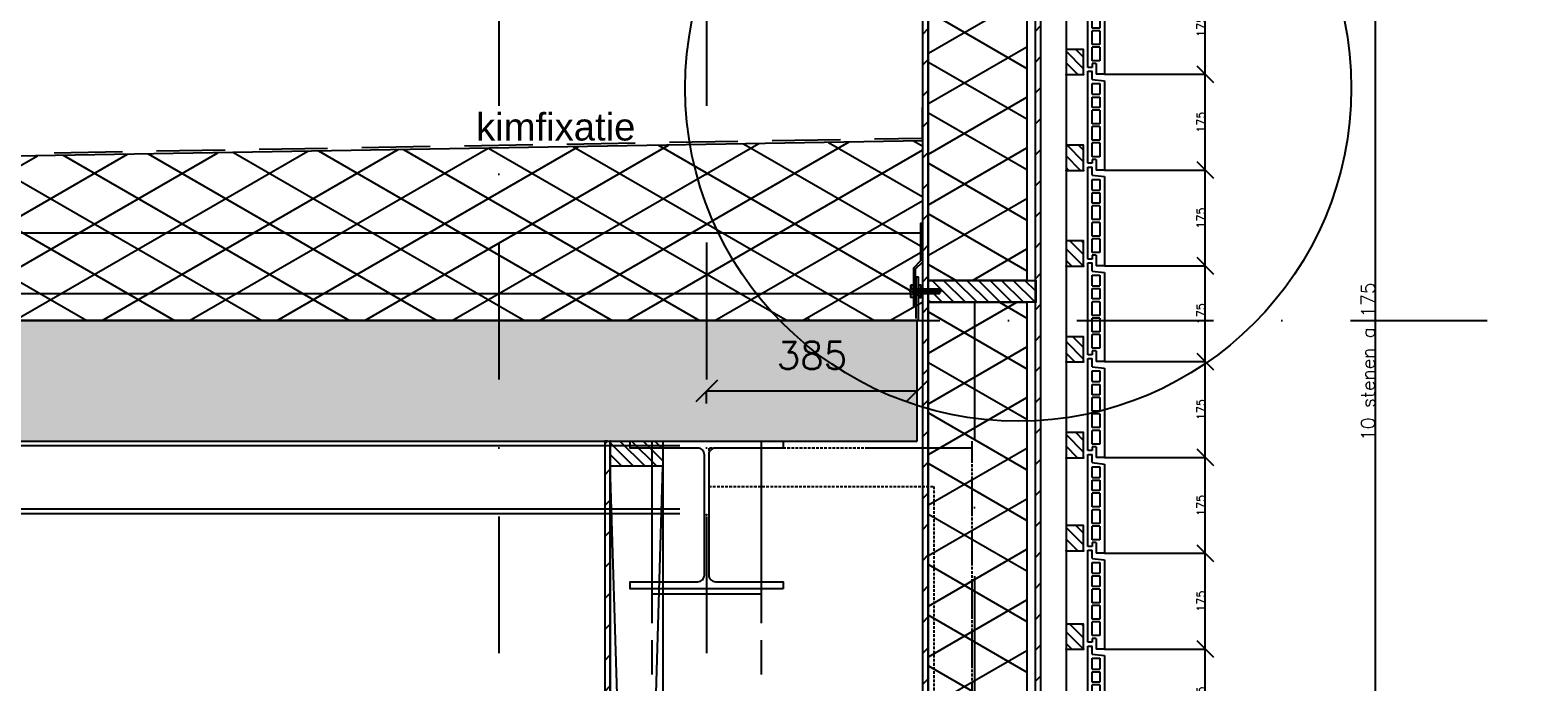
# Model space of a CAD drawing. Extents: x 0 to 317513, y 0 to 193913.
# Tile 51 of 105: x 237391 to 240147, y 105636 to 106827. Entities that reach past the tile are written whole.
import ezdxf

# ---------------------------------------------------------------- set-up
doc = ezdxf.new("R2010")
doc.units = 0
doc.header["$LTSCALE"] = 20
doc.header["$MEASUREMENT"] = 0
doc.header["$PDSIZE"] = -1
for name, pattern in [('DASHDOT', [25, 12.5, -6.25, 0, -6.25]), ('DASHED2', [0.375, 0.25, -0.125]), ('DD1', [2.66667, 1.66667, -0.5, 0, -0.5]), ('HIDDEN', [9.375, 6.25, -3.125]), ('HIDDEN2', [4.6875, 3.125, -1.5625])]:
    doc.linetypes.add(name, pattern=pattern)
doc.layers.get('0').update_dxf_attribs({"linetype": 'CONTINUOUS'})
doc.layers.get('DEFPOINTS').update_dxf_attribs({"linetype": 'CONTINUOUS'})
for name, color, linetype in [('_DETAILNUMMERS', 4, 'CONTINUOUS'), ('A--01A1_ACEER', 1, 'CONTINUOUS'), ('A--A21--_F-23-', 9, 'CONTINUOUS'), ('A--A23--_F--3-', 9, 'CONTINUOUS'), ('A--A25--_F--3-', 9, 'CONTINUOUS'), ('A--A42--_F-23-', 9, 'CONTINUOUS'), ('A--L13D3_VLOEREN', 3, 'CONTINUOUS'), ('A--L21--', 3, 'CONTINUOUS'), ('A--L21--_F-23-', 4, 'CONTINUOUS'), ('A--L21D3_BUITENWAND', 3, 'CONTINUOUS'), ('A--L25--', 7, 'CONTINUOUS'), ('A--L25--_F-23-', 7, 'CONTINUOUS'), ('A--L27DC4_DAKEN', 4, 'HIDDEN'), ('A--L28--', 7, 'CONTINUOUS'), ('A--L28--_F--3-', 1, 'CONTINUOUS'), ('A--L28D1_KONSTRUKTIES', 1, 'CONTINUOUS'), ('A--L28DC1_KONSTRUKTIES', 1, 'HIDDEN2'), ('A--L31--', 2, 'CONTINUOUS'), ('A--L31D1_BUITENKOZIJN', 1, 'CONTINUOUS'), ('A--L35--', 7, 'CONTINUOUS'), ('A--L35--_F-23-', 7, 'CONTINUOUS'), ('A--L351-_F-23-', 7, 'CONTINUOUS'), ('A--L42--', 7, 'CONTINUOUS'), ('A--L42--_F-23-', 7, 'CONTINUOUS'), ('A--M$1A-_F123-', 1, 'CONTINUOUS'), ('A--T$1A-_F123_20', 1, 'CONTINUOUS'), ('STRAMIEN', 8, 'DD1'), ('X--LR---_CP', 7, 'CONTINUOUS')]:
    doc.layers.add(name, color=color, linetype=linetype)
doc.styles.add('ALFA-0_25', font='ROMANS')
doc.styles.add('EB2', font='ARIAL.TTF')
doc.styles.add('MAATLIJN', font='ROMANS')
doc.dimstyles.new('ALFA25', dxfattribs={"dimscale": 0.3, "dimtxt": 50, "dimasz": 100, "dimexe": 0, "dimexo": 0, "dimgap": 2, "dimtad": 1, "dimdec": 0, "dimzin": 0, "dimdsep": 46, "dimtxsty": 'MAATLIJN', "dimblk1": 'OBLIQUE', "dimblk2": 'OBLIQUE', "dimsah": 1, "dimcen": 0, "dimclrd": 1, "dimclre": 1, "dimclrt": 2, "dimadec": 0, "dimazin": 0, "dimtfac": 0.75, "dimtdec": 4, "dimtix": 1, "dimtmove": 2, "dimatfit": 3, "dimldrblk": 'OBLIQUE', "dimfxl": 0, "dimtvp": 1.5, "dimtolj": 1, "dimtzin": 0, "dimarcsym": 0})
doc.dimstyles.new('STANDARD$0', dxfattribs={"dimscale": 50, "dimtxt": 2.5, "dimasz": 2, "dimexe": 2, "dimexo": 0, "dimgap": 2, "dimtad": 1, "dimdec": 0, "dimzin": 0, "dimdsep": 46, "dimtxsty": 'ALFA-0_25', "dimblk1": 'OBLIQUE', "dimblk2": 'OBLIQUE', "dimsah": 1, "dimcen": -3, "dimdle": 2, "dimclrd": 1, "dimclre": 1, "dimclrt": 2, "dimadec": 0, "dimazin": 0, "dimtfac": 0.666667, "dimtofl": 0, "dimtmove": 2, "dimatfit": 3, "dimldrblk": 'OBLIQUE', "dimfxl": 0, "dimtvp": 0.833333, "dimtolj": 1, "dimtzin": 0, "dimarcsym": 0})
pattern_1 = [(45, (0, 0), (-10.6066, 10.6066), [])]

# ---------------------------------------------------------------- blocks, each defined once
blk = doc.blocks.new('_OBLIQUE')
at = {"color": 0, "linetype": 'ByBlock'}
blk.add_line((-0.5, -0.5), (0.5, 0.5), dxfattribs=at)
blk = doc.blocks.new('*D65')
at = {"color": 1, "linetype": 'ByBlock'}
for p, q in [((239354.3, 105695.9), (239538.8, 105695.9)), ((239538.8, 105520.9), (239538.8, 105695.9)), ((239354.3, 105520.9), (239538.8, 105520.9))]:
    blk.add_line(p, q, dxfattribs=at)
at = {"layer": 'DEFPOINTS', "color": 0, "linetype": 'ByBlock'}
for p in [(239354.3, 105695.9), (239538.8, 105695.9), (239354.3, 105520.9)]:
    blk.add_point(p, dxfattribs=at)
at = {"color": 1, "linetype": 'ByBlock', "xscale": 30, "yscale": 30, "zscale": 30}
for p, rotation in [((239538.8, 105695.9), 90), ((239538.8, 105520.9), 270)]:
    blk.add_blockref('_OBLIQUE', p, dxfattribs=dict(at, rotation=rotation))
at = {"color": 2, "linetype": 'ByBlock', "insert": (239530.7, 105608.4), "char_height": 15, "attachment_point": 5, "rotation": 90, "style": 'MAATLIJN'}
blk.add_mtext('\\A1;175', dxfattribs=at)
blk = doc.blocks.new('*D66')
at = {"color": 1, "linetype": 'ByBlock'}
for p, q in [((239354.3, 105870.9), (239538.8, 105870.9)), ((239538.8, 105695.9), (239538.8, 105870.9)), ((239354.3, 105695.9), (239538.8, 105695.9))]:
    blk.add_line(p, q, dxfattribs=at)
at = {"layer": 'DEFPOINTS', "color": 0, "linetype": 'ByBlock'}
for p in [(239354.3, 105870.9), (239538.8, 105870.9), (239354.3, 105695.9)]:
    blk.add_point(p, dxfattribs=at)
at = {"color": 1, "linetype": 'ByBlock', "xscale": 30, "yscale": 30, "zscale": 30}
for p, rotation in [((239538.8, 105870.9), 90), ((239538.8, 105695.9), 270)]:
    blk.add_blockref('_OBLIQUE', p, dxfattribs=dict(at, rotation=rotation))
at = {"color": 2, "linetype": 'ByBlock', "insert": (239530.7, 105783.4), "char_height": 15, "attachment_point": 5, "rotation": 90, "style": 'MAATLIJN'}
blk.add_mtext('\\A1;175', dxfattribs=at)
blk = doc.blocks.new('*D67')
at = {"color": 1, "linetype": 'ByBlock'}
for p, q in [((239354.3, 106045.9), (239538.8, 106045.9)), ((239538.8, 105870.9), (239538.8, 106045.9)), ((239354.3, 105870.9), (239538.8, 105870.9))]:
    blk.add_line(p, q, dxfattribs=at)
at = {"layer": 'DEFPOINTS', "color": 0, "linetype": 'ByBlock'}
for p in [(239354.3, 106045.9), (239538.8, 106045.9), (239354.3, 105870.9)]:
    blk.add_point(p, dxfattribs=at)
at = {"color": 1, "linetype": 'ByBlock', "xscale": 30, "yscale": 30, "zscale": 30}
for p, rotation in [((239538.8, 106045.9), 90), ((239538.8, 105870.9), 270)]:
    blk.add_blockref('_OBLIQUE', p, dxfattribs=dict(at, rotation=rotation))
at = {"color": 2, "linetype": 'ByBlock', "insert": (239530.7, 105958.4), "char_height": 15, "attachment_point": 5, "rotation": 90, "style": 'MAATLIJN'}
blk.add_mtext('\\A1;175', dxfattribs=at)
blk = doc.blocks.new('*D68')
at = {"color": 1, "linetype": 'ByBlock'}
for p, q in [((239354.3, 106220.9), (239538.8, 106220.9)), ((239538.8, 106045.9), (239538.8, 106220.9)), ((239354.3, 106045.9), (239538.8, 106045.9))]:
    blk.add_line(p, q, dxfattribs=at)
at = {"layer": 'DEFPOINTS', "color": 0, "linetype": 'ByBlock'}
for p in [(239354.3, 106220.9), (239538.8, 106220.9), (239354.3, 106045.9)]:
    blk.add_point(p, dxfattribs=at)
at = {"color": 1, "linetype": 'ByBlock', "xscale": 30, "yscale": 30, "zscale": 30}
for p, rotation in [((239538.8, 106220.9), 90), ((239538.8, 106045.9), 270)]:
    blk.add_blockref('_OBLIQUE', p, dxfattribs=dict(at, rotation=rotation))
at = {"color": 2, "linetype": 'ByBlock', "insert": (239530.7, 106133.4), "char_height": 15, "attachment_point": 5, "rotation": 90, "style": 'MAATLIJN'}
blk.add_mtext('\\A1;175', dxfattribs=at)
blk = doc.blocks.new('*D69')
at = {"color": 1, "linetype": 'ByBlock'}
for p, q in [((239354.3, 106745.9), (239538.8, 106745.9)), ((239538.8, 106570.9), (239538.8, 106745.9)), ((239354.3, 106570.9), (239538.8, 106570.9))]:
    blk.add_line(p, q, dxfattribs=at)
at = {"layer": 'DEFPOINTS', "color": 0, "linetype": 'ByBlock'}
for p in [(239354.3, 106745.9), (239538.8, 106745.9), (239354.3, 106570.9)]:
    blk.add_point(p, dxfattribs=at)
at = {"color": 1, "linetype": 'ByBlock', "xscale": 30, "yscale": 30, "zscale": 30}
for p, rotation in [((239538.8, 106745.9), 90), ((239538.8, 106570.9), 270)]:
    blk.add_blockref('_OBLIQUE', p, dxfattribs=dict(at, rotation=rotation))
at = {"color": 2, "linetype": 'ByBlock', "insert": (239530.7, 106658.4), "char_height": 15, "attachment_point": 5, "rotation": 90, "style": 'MAATLIJN'}
blk.add_mtext('\\A1;175', dxfattribs=at)
blk = doc.blocks.new('*D70')
at = {"color": 1, "linetype": 'ByBlock'}
for p, q in [((239354.3, 106395.9), (239538.8, 106395.9)), ((239538.8, 106220.9), (239538.8, 106395.9)), ((239354.3, 106220.9), (239538.8, 106220.9))]:
    blk.add_line(p, q, dxfattribs=at)
at = {"layer": 'DEFPOINTS', "color": 0, "linetype": 'ByBlock'}
for p in [(239354.3, 106395.9), (239538.8, 106395.9), (239354.3, 106220.9)]:
    blk.add_point(p, dxfattribs=at)
at = {"color": 1, "linetype": 'ByBlock', "xscale": 30, "yscale": 30, "zscale": 30}
for p, rotation in [((239538.8, 106395.9), 90), ((239538.8, 106220.9), 270)]:
    blk.add_blockref('_OBLIQUE', p, dxfattribs=dict(at, rotation=rotation))
at = {"color": 2, "linetype": 'ByBlock', "insert": (239530.7, 106308.4), "char_height": 15, "attachment_point": 5, "rotation": 90, "style": 'MAATLIJN'}
blk.add_mtext('\\A1;175', dxfattribs=at)
blk = doc.blocks.new('*D71')
at = {"color": 1, "linetype": 'ByBlock'}
for p, q in [((239354.3, 106570.9), (239538.8, 106570.9)), ((239538.8, 106395.9), (239538.8, 106570.9)), ((239354.3, 106395.9), (239538.8, 106395.9))]:
    blk.add_line(p, q, dxfattribs=at)
at = {"layer": 'DEFPOINTS', "color": 0, "linetype": 'ByBlock'}
for p in [(239354.3, 106570.9), (239538.8, 106570.9), (239354.3, 106395.9)]:
    blk.add_point(p, dxfattribs=at)
at = {"color": 1, "linetype": 'ByBlock', "xscale": 30, "yscale": 30, "zscale": 30}
for p, rotation in [((239538.8, 106570.9), 90), ((239538.8, 106395.9), 270)]:
    blk.add_blockref('_OBLIQUE', p, dxfattribs=dict(at, rotation=rotation))
at = {"color": 2, "linetype": 'ByBlock', "insert": (239530.7, 106483.4), "char_height": 15, "attachment_point": 5, "rotation": 90, "style": 'MAATLIJN'}
blk.add_mtext('\\A1;175', dxfattribs=at)
blk = doc.blocks.new('*U935')
at = {"layer": 'A--A42--_F-23-', "linetype": 'Continuous'}
h = blk.add_hatch(dxfattribs=at)
h.set_pattern_fill('ALFALINE', color=256, scale=40, style=0)
h.set_pattern_definition([(45, (-239233.298, -101917.898), (-28.284271, 28.284271), [])])
h.paths.add_polyline_path([(0, 0), (-5, 0), (-5, 5194), (0, 5194), (5, 5194), (5, 0)])
at = {"layer": 'A--L42--_F-23-', "color": 2, "linetype": 'Continuous'}
for points in [[(0, 0), (-5, 0), (-5, 5194), (0, 5194)], [(0, 0), (5, 0), (5, 5194), (0, 5194)]]:
    blk.add_lwpolyline(points, dxfattribs=at)
blk = doc.blocks.new('Q031612A')
at = {"layer": 'A--L35--_F-23-', "color": 1, "linetype": 'Continuous'}
for points in [[(0, 0), (0, 11), (-4.5, 11), (-5, 10.5), (-5, -10.5), (-4.5, -11), (0, -11), (0, -4.7), (-4.5, -4.7), (0, -4.7), (0, -11), (-4.5, -11), (-5, -10.5), (-5, -4.2), (-4.5, -4.7), (-5, -5.2)], [(-5, 4.4), (-4.5, 4.9), (-5, 5.4)], [(-4.5, 4.9), (0, 4.9), (0, -4.7)], [(1.7, 4.5), (0.6, -4.4)], [(0.6, 4.5), (0.6, -4.4)], [(3.2, 4.5), (2.1, -4.4)], [(4.7, 4.5), (3.6, -4.4)], [(6.2, 4.5), (5.1, -4.4)], [(7.7, 4.5), (6.6, -4.4)], [(9.2, 4.5), (8.1, -4.4)], [(10.7, 4.5), (9.6, -4.4)], [(12.3, 4.5), (11.2, -4.4)], [(13.8, 4.5), (12.7, -4.4)], [(15.3, 4.5), (14.2, -4.4)], [(16.8, 4.5), (15.7, -4.4)], [(18.3, 4.5), (17.2, -4.4)], [(19.8, 4.5), (18.7, -4.4)], [(21.3, 4.5), (20.2, -4.4)], [(22.8, 4.5), (21.7, -4.4)], [(24.3, 4.5), (23.2, -4.4)], [(25.9, 4.5), (24.8, -4.4)], [(27.4, 4.5), (26.3, -4.4)], [(28.9, 4.5), (27.8, -4.4)], [(30.4, 4.5), (29.3, -4.4)], [(31.9, 4.5), (30.8, -4.4)], [(33.4, 4.5), (32.3, -4.4)], [(34.9, 4.5), (33.8, -4.4)], [(36.4, 4.5), (35.3, -4.4)], [(37.9, 4.5), (36.8, -4.4)], [(39.5, 4.5), (38.4, -4.4)], [(41, 4.5), (39.9, -4.4)], [(42.5, 4.5), (41.4, -4.4)], [(44, 4.5), (42.9, -4.4)], [(45.5, 4.5), (44.4, -4.4)], [(47, 4.5), (45.9, -4.4)], [(47.6, -2.8), (47.5, -4.1)]]:
    blk.add_lwpolyline(points, dxfattribs=at)
blk.add_lwpolyline([(47.6, 4), (47.1, 4.5), (0, 4.5), (0, -4.4), (47.1, -4.4), (47.6, -3.9)], close=True, dxfattribs=at)
at = {"layer": 'A--L351-_F-23-', "color": 1, "linetype": 'DASHDOT'}
blk.add_lwpolyline([(-7.9, 0), (51.6, 0)], dxfattribs=at)
at = {"layer": 'X--LR---_CP', "color": 1, "linetype": 'DASHDOT'}
blk.add_point((0, 0), dxfattribs=at)
blk.add_point((0, 0), dxfattribs=at)
blk.add_point((0, 0), dxfattribs=at)
blk = doc.blocks.new('Q031611-')
at = {"layer": 'A--L35--_F-23-', "color": 1, "linetype": 'Continuous'}
for points in [[(5, 5.4), (5, 10.5), (4.5, 11), (0.5, 11), (0, 10.5), (0, 5.4), (0.5, 4.9), (4.5, 4.9), (5, 5.4), (5, 4.4), (4.5, 4.9), (5, 4.4), (5, -4.2), (4.5, -4.7), (0.5, -4.7), (0, -5.2), (0, -10.5), (0.5, -11), (4.5, -11), (5, -10.5), (5, -4.2), (4.5, -4.7), (5, -5.2), (4.5, -4.7), (0.5, -4.7), (0, -4.2), (0, -5.2), (0, 4.4), (0.5, 4.9), (0, 5.4), (0, 4.4)], [(0, 4.4), (0, -4.7)]]:
    blk.add_lwpolyline(points, dxfattribs=at)
at = {"layer": 'X--LR---_CP', "color": 1, "linetype": 'Continuous'}
blk.add_point((0, 0), dxfattribs=at)
blk.add_point((0, 0), dxfattribs=at)
blk.add_point((0, 0), dxfattribs=at)
blk = doc.blocks.new('*D74')
at = {"color": 1, "linetype": 'ByBlock'}
for p, q in [((239429.1, 107095.9), (239849.9, 107095.9)), ((239849.9, 105345.9), (239849.9, 107095.9)), ((239429.1, 105345.9), (239849.9, 105345.9))]:
    blk.add_line(p, q, dxfattribs=at)
at = {"layer": 'DEFPOINTS', "color": 0, "linetype": 'ByBlock'}
for p in [(239429.1, 107095.9), (239849.9, 107095.9), (239429.1, 105345.9)]:
    blk.add_point(p, dxfattribs=at)
at = {"color": 1, "linetype": 'ByBlock', "xscale": 50, "yscale": 50, "zscale": 50}
for p, rotation in [((239849.9, 107095.9), 90), ((239849.9, 105345.9), 270)]:
    blk.add_blockref('_OBLIQUE', p, dxfattribs=dict(at, rotation=rotation))
at = {"color": 2, "linetype": 'ByBlock', "insert": (239836.4, 106220.9), "char_height": 25, "attachment_point": 5, "rotation": 90, "style": 'MAATLIJN'}
blk.add_mtext('\\A1;10 stenen a 175', dxfattribs=at)
blk = doc.blocks.new('*D75')
at = {"color": 1, "linetype": 'ByBlock'}
for p, q in [((239354.3, 106920.9), (239538.8, 106920.9)), ((239538.8, 106745.9), (239538.8, 106920.9)), ((239354.3, 106745.9), (239538.8, 106745.9))]:
    blk.add_line(p, q, dxfattribs=at)
at = {"layer": 'DEFPOINTS', "color": 0, "linetype": 'ByBlock'}
for p in [(239354.3, 106920.9), (239538.8, 106920.9), (239354.3, 106745.9)]:
    blk.add_point(p, dxfattribs=at)
at = {"color": 1, "linetype": 'ByBlock', "xscale": 30, "yscale": 30, "zscale": 30}
for p, rotation in [((239538.8, 106920.9), 90), ((239538.8, 106745.9), 270)]:
    blk.add_blockref('_OBLIQUE', p, dxfattribs=dict(at, rotation=rotation))
at = {"color": 2, "linetype": 'ByBlock', "insert": (239530.7, 106833.4), "char_height": 15, "attachment_point": 5, "rotation": 90, "style": 'MAATLIJN'}
blk.add_mtext('\\A1;175', dxfattribs=at)
blk = doc.blocks.new('*D76')
at = {"color": 1, "linetype": 'ByBlock'}
for p, q in [((239354.3, 106745.9), (239538.8, 106745.9)), ((239538.8, 106570.9), (239538.8, 106745.9)), ((239354.3, 106570.9), (239538.8, 106570.9))]:
    blk.add_line(p, q, dxfattribs=at)
at = {"layer": 'DEFPOINTS', "color": 0, "linetype": 'ByBlock'}
for p in [(239354.3, 106745.9), (239538.8, 106745.9), (239354.3, 106570.9)]:
    blk.add_point(p, dxfattribs=at)
at = {"color": 1, "linetype": 'ByBlock', "xscale": 30, "yscale": 30, "zscale": 30}
for p, rotation in [((239538.8, 106745.9), 90), ((239538.8, 106570.9), 270)]:
    blk.add_blockref('_OBLIQUE', p, dxfattribs=dict(at, rotation=rotation))
at = {"color": 2, "linetype": 'ByBlock', "insert": (239530.7, 106658.4), "char_height": 15, "attachment_point": 5, "rotation": 90, "style": 'MAATLIJN'}
blk.add_mtext('\\A1;175', dxfattribs=at)
blk = doc.blocks.new('Q020283-')
at = {"layer": 'A--A25--_F--3-'}
h = blk.add_hatch(dxfattribs=at)
h.set_pattern_fill('ALFALINE', color=256, scale=15, style=0, pattern_type=2)
h.set_pattern_definition(pattern_1)
h.paths.add_polyline_path([(0, 0), (0, 96), (46, 96), (46, 0)])
at = {"layer": 'A--L25--_F-23-', "color": 2, "linetype": 'Continuous'}
blk.add_lwpolyline([(0, 0), (0, 96), (46, 96), (46, 0)], close=True, dxfattribs=at)
at = {"layer": 'X--LR---_CP'}
for p in [(0, 0), (0, 0), (46, 0)]:
    blk.add_point(p, dxfattribs=at)
blk = doc.blocks.new('NH40_196')
at = {"layer": 'A--A25--_F--3-'}
h = blk.add_hatch(dxfattribs=at)
h.set_pattern_fill('ALFALINE', color=256, scale=15, style=0, pattern_type=2)
h.set_pattern_definition([(45, (-6, 0), (-10.6066, 10.6066), [])])
h.paths.add_polyline_path([(0, 0), (0, 196), (40, 196), (40, 0)])
at = {"layer": 'A--L25--_F-23-', "color": 2, "linetype": 'Continuous'}
blk.add_lwpolyline([(0, 0), (0, 196), (40, 196), (40, 0)], close=True, dxfattribs=at)
at = {"layer": 'X--LR---_CP'}
for p in [(0, 0), (0, 0), (40, 0)]:
    blk.add_point(p, dxfattribs=at)
blk = doc.blocks.new('*U928')
at = {"layer": 'A--A42--_F-23-', "linetype": 'Continuous'}
h = blk.add_hatch(dxfattribs=at)
h.set_pattern_fill('ALFALINE', color=256, scale=40, style=0)
h.set_pattern_definition([(45, (-239027.343, -102755.898), (-28.284271, 28.284271), [])])
h.paths.add_polyline_path([(0, 0), (-5, 0), (-5, 4358), (0, 4358), (5, 4358), (5, 0)])
at = {"layer": 'A--L42--_F-23-', "color": 2, "linetype": 'Continuous'}
for points in [[(0, 0), (-5, 0), (-5, 4358), (0, 4358)], [(0, 0), (5, 0), (5, 4358), (0, 4358)]]:
    blk.add_lwpolyline(points, dxfattribs=at)
blk = doc.blocks.new('ARGETON175')
at = {"layer": 'A--L21D3_BUITENWAND'}
for p, q in [((0, 168), (-8, 168)), ((-8, 153), (-8, 168)), ((0, 0), (0, 168)), ((-8, 153), (-30, 150.5)), ((-30, 150.5), (-30, -12.5)), ((-22, 145.5), (-22, 126)), ((-8, 145.5), (-22, 145.5)), ((-8, 126), (-8, 145.5)), ((-8, 126), (-22, 126)), ((-8, 121), (-22, 121)), ((-22, 121), (-22, 102)), ((-8, 102), (-8, 121)), ((-22, 102), (-8, 102)), ((-22, 97), (-22, 72)), ((-22, 97), (-8, 97)), ((-8, 72), (-8, 97)), ((-22, 72), (-8, 72)), ((-22, 67), (-22, 42)), ((-22, 67), (-8, 67)), ((-8, 42), (-8, 67)), ((-22, 42), (-8, 42)), ((-22, 37), (-22, 12)), ((-22, 37), (-8, 37)), ((-8, 12), (-8, 37)), ((-22, 12), (-8, 12)), ((-15, 7), (-15, -12.5)), ((-15, 7), (-8, 7)), ((-8, 7), (-8, 0)), ((-8, 0), (0, 0)), ((-30, -12.5), (-15, -12.5))]:
    blk.add_line(p, q, dxfattribs=at)
blk = doc.blocks.new('HOUT46X32')
at = {"layer": 'A--A25--_F--3-'}
h = blk.add_hatch(dxfattribs=at)
h.set_pattern_fill('ALFALINE', color=256, scale=15, style=0, pattern_type=2)
h.set_pattern_definition(pattern_1)
h.paths.add_polyline_path([(0, 0), (0, 46), (32, 46), (32, 0)])
at = {"layer": 'A--L25--_F-23-', "color": 2, "linetype": 'Continuous'}
blk.add_lwpolyline([(0, 0), (0, 46), (32, 46), (32, 0)], close=True, dxfattribs=at)
at = {"layer": 'X--LR---_CP'}
for p in [(0, 0), (0, 0), (32, 0)]:
    blk.add_point(p, dxfattribs=at)
blk = doc.blocks.new('*D174')
at = {"color": 1, "linetype": 'ByBlock'}
for p, q in [((238627.3, 106144.4), (238627.3, 106167.2)), ((239012.3, 106167.2), (238627.3, 106167.2)), ((239012.3, 106144.4), (239012.3, 106167.2))]:
    blk.add_line(p, q, dxfattribs=at)
at = {"layer": 'DEFPOINTS', "color": 0, "linetype": 'ByBlock'}
for p in [(238627.3, 106167.2), (238627.3, 106144.4), (239012.3, 106144.4)]:
    blk.add_point(p, dxfattribs=at)
at = {"color": 1, "linetype": 'ByBlock', "xscale": 40, "yscale": 40, "zscale": 40, "rotation": 180}
blk.add_blockref('_OBLIQUE', (238627.3, 106167.2), dxfattribs=at)
at = {"color": 1, "linetype": 'ByBlock', "xscale": 40, "yscale": 40, "zscale": 40}
blk.add_blockref('_OBLIQUE', (239012.3, 106167.2), dxfattribs=at)
at = {"color": 2, "linetype": 'ByBlock', "insert": (238819.8, 106232.2), "char_height": 50, "attachment_point": 5, "style": 'ALFA-0_25'}
blk.add_mtext('\\A1;385', dxfattribs=at)
blk = doc.blocks.new('*U896')
at = {"layer": 'A--A42--_F-23-', "linetype": 'Continuous'}
h = blk.add_hatch(dxfattribs=at)
h.set_pattern_fill('ALFALINE', color=256, scale=40, style=0)
h.set_pattern_definition([(45, (-238446.343, -106075.898), (-28.284271, 28.284271), [])])
h.paths.add_polyline_path([(0, 0), (5, 0), (5, -6045), (0, -6045), (-5, -6045), (-5, 0)])
at = {"layer": 'A--L42--_F-23-', "color": 2, "linetype": 'Continuous'}
for points in [[(0, 0), (-5, 0), (-5, -6045), (0, -6045)], [(0, 0), (5, 0), (5, -6045), (0, -6045)]]:
    blk.add_lwpolyline(points, dxfattribs=at)
blk = doc.blocks.new('Q020497-')
at = {"layer": 'A--L28--_F--3-', "color": 4, "linetype": 'Continuous'}
blk.add_lwpolyline([(140, -135), (-140, -135), (-140, -122), (-16, -122, 0.414214), (-4, -110), (-4, 110, 0.414214), (-16, 122), (-140, 122), (-140, 135), (140, 135), (140, 122), (16, 122, 0.414214), (4, 110), (4, -110, 0.414214), (16, -122), (140, -122)], format="xyb", close=True, dxfattribs=at)
at = {"layer": 'X--LR---_CP'}
for p in [(-4, 0), (0, 0), (4, 0)]:
    blk.add_point(p, dxfattribs=at)

msp = doc.modelspace()

# ---------------------------------------------------------------- hatches: boundary and pattern name
at = {"layer": 'A--A21--_F-23-'}
h = msp.add_hatch(dxfattribs=at)
h.set_pattern_fill('ALFAISO', color=256, scale=80, angle=270, style=0, pattern_type=2)
h.set_pattern_definition([(210, (351498.34, 3500), (-40, 69.282032), []), (150, (351498.34, 3500), (40, 69.282032), [])])
h.paths.add_polyline_path([(239032.8, 107052.4), (239212.8, 107052.4), (239212.8, 106369.3), (239032.8, 106369.3)])
h = msp.add_hatch(dxfattribs=at)
h.set_pattern_fill('ALFAISO', color=256, scale=80, angle=270, style=0, pattern_type=2)
h.set_pattern_definition([(330, (88308.34, 10540), (40, 69.282032), []), (30, (88308.34, 10540), (-40, 69.282032), [])])
h.paths.add_polyline_path([(217925.6, 106295.9), (239022.3, 106295.9), (239022.3, 106624.5), (229031, 106455), (228930.8, 106455.4), (223440.9, 106554.5), (217925.6, 106454)])
h = msp.add_hatch(dxfattribs=at)
h.set_pattern_fill('ALFAISO', color=256, scale=80, angle=270, style=0, pattern_type=2)
h.set_pattern_definition([(210, (351498.34, 2766.635), (-40, 69.282032), []), (150, (351498.34, 2766.635), (40, 69.282032), [])])
h.paths.add_polyline_path([(239032.8, 106329.3), (239212.8, 106329.3), (239212.8, 105423.4), (239032.8, 105423.4)])
at = {"layer": 'A--A23--_F--3-'}
h = msp.add_hatch(dxfattribs=at)
h.set_pattern_fill('ALFABET', color=256, scale=20, angle=1, style=0, pattern_type=2)
h.set_pattern_definition([(134, (352898.12, 100), (86.32078, 83.359004), []), (129, (352898.12, 100), (-143.64922, -10.04493), [15, -165]), (184, (352898.12, 100), (30.37155, 149.9312), [12, -132]), (78.5486, (352886.15, 99.16), (-113.27778, 139.88618), [12.74804, -140.22842]), (132.8158, (352898.82, 140), (-213.99344, -29.37358), [22.5, -247.5]), (82.3644, (352880.98, 137.55), (-183.50393, 198.05632), [19.12206, -210.3426]), (187.8158, (352898.82, 140), (-183.50378, 198.05647), [18, -198]), (158, (352878.65, 130.34), (-120.76856, -78.42802), [15, -165]), (213, (352878.65, 130.34), (-46.12453, 145.85721), [12, -132]), (107.5486, (352868.58, 123.81), (-166.89315, 67.42906), [12.74804, -140.22842]), (141.5, (352898.12, 100), (-1.269641, 66.611074), [0, -130.4, 0, -134, 0, -132.5]), (171.5, (352898.12, 100), (-51.229207, 79.788568), [0, -76.4, 0, -127.4, 0, -50.5]), (211.5, (352942.71, 99.22), (-106.826954, -2.64699), [0, -50, 0, -156, 0, -207]), (221.5, (352962.71, 98.87), (-116.270055, 22.05355), [0, -65, 0, -103.6, 0, -147]), (221.5, (352962.71, 98.87), (-116.270055, 22.05355), [0, -65, 0, -103.6, 0, -147])])
h.paths.add_polyline_path([(209419.3, 106295.9), (209419.3, 106075.9), (239012.3, 106075.9), (239012.3, 106295.9)])

# ---------------------------------------------------------------- linework, layer by layer
at = {"layer": '_DETAILNUMMERS'}
msp.add_circle((239196.9, 106720.8), 608.7, dxfattribs=at)
at = {"layer": 'A--01A1_ACEER'}
for p, q in [((238527.3, 106075.9), (238527.3, 105805.9)), ((238727.3, 106075.9), (238727.3, 105805.9)), ((239112.8, 106062.9), (238920.5, 106062.9)), ((238547.3, 102778.3), (238451.3, 106029.9)), ((238451.3, 102778.3), (238547.3, 106029.9)), ((238547.3, 106029.9), (238547.3, 102778.3))]:
    msp.add_line(p, q, dxfattribs=at)
at = {"layer": 'A--01A1_ACEER', "linetype": 'DASHED2'}
msp.add_lwpolyline([(238631.3, 105992.9), (239042.8, 105992.9), (239042.8, 102795.9), (239112.8, 102795.9), (239112.8, 106062.9), (239042.3, 106062.9), (239042.3, 106062.9), (238631.3, 106062.9)], close=True, dxfattribs=at)
at = {"layer": 'A--L13D3_VLOEREN'}
for p, q in [((239022.3, 106455.9), (217925.6, 106454)), ((239010.3, 106299.9), (239010.3, 106375.9)), ((239010.3, 106375.9), (239014.3, 106375.9)), ((239014.3, 106295.9), (239014.3, 106375.9)), ((239000.3, 106345), (217942.8, 106344)), ((238359.8, 106295.9), (239014.3, 106295.9)), ((238814.3, 106295.9), (238814.3, 106299.9))]:
    msp.add_line(p, q, dxfattribs=at)
msp.add_lwpolyline([(239009.3, 106321.9), (239009.3, 106390.2), (239022.3, 106403.2), (239022.3, 106473.2), (239018.3, 106473.2), (239018.3, 106404.9), (239005.3, 106391.9), (239005.3, 106321.9)], close=True, dxfattribs=at)
at = {"layer": 'A--L21--'}
for points in [[(239032.8, 107052.4), (239212.8, 107052.4), (239212.8, 106369.3), (239032.8, 106369.3)], [(217925.6, 106295.9), (239022.3, 106295.9), (239022.3, 106624.5), (229031, 106455), (228930.8, 106455.4), (223440.9, 106554.5), (223440.9, 106554.5), (217925.6, 106454)], [(239032.8, 106329.3), (239212.8, 106329.3), (239212.8, 105423.4), (239032.8, 105423.4)]]:
    msp.add_lwpolyline(points, close=True, dxfattribs=at)
at = {"layer": 'A--L21--_F-23-', "linetype": 'Continuous'}
msp.add_lwpolyline([(209419.3, 106295.9), (209419.3, 106075.9), (239012.3, 106075.9), (239012.3, 106295.9)], close=True, dxfattribs=at)
at = {"layer": 'A--L27DC4_DAKEN'}
msp.add_lwpolyline([(217925.6, 106459), (217925.6, 106459), (223440.9, 106559.5), (223440.9, 106559.5), (228998.3, 106460.2), (228998.3, 106460.2), (239021.7, 106629.5), (239022.3, 106742)], dxfattribs=at)
at = {"layer": 'A--L28D1_KONSTRUKTIES', "linetype": 'DASHDOT'}
msp.add_line((239116.7, 106329.3), (239116.7, 102378), dxfattribs=at)
at = {"layer": 'A--L28D1_KONSTRUKTIES'}
for p, q in [((238578.1, 106067.4), (209545.1, 106067.4)), ((238578.1, 105951.4), (209545.1, 105951.4)), ((238578.1, 105942.9), (209545.1, 105942.9)), ((238727.3, 105805.9), (238527.3, 105805.9)), ((238727.3, 105795.9), (238527.3, 105795.9))]:
    msp.add_line(p, q, dxfattribs=at)
at = {"layer": 'A--L28DC1_KONSTRUKTIES'}
for p, q in [((239112.8, 102755.9), (239112.8, 106075.9)), ((238527.3, 105805.9), (238527.3, 102755.9)), ((238727.3, 105805.9), (238727.3, 102755.9))]:
    msp.add_line(p, q, dxfattribs=at)
at = {"layer": 'A--L31--'}
msp.add_line((239284.3, 107114), (239284.3, 105375.9), dxfattribs=at)
at = {"layer": 'A--L31D1_BUITENKOZIJN'}
msp.add_line((238451.3, 102778.3), (238451.3, 106075.9), dxfattribs=at)
at = {"layer": 'STRAMIEN', "linetype": 'DASHDOT'}
for p, q in [((238247.3, 109939.1), (238247.3, 90566.6)), ((238627.3, 109939.1), (238627.3, 90566.6)), ((139283.9, 106295.9), (241970.6, 106295.9))]:
    msp.add_line(p, q, dxfattribs=at)

# ---------------------------------------------------------------- block references
at = {"xscale": -1}
for p in [(239324.3, 106758.4), (239324.3, 106583.4), (239324.3, 106408.4), (239324.3, 106233.4), (239324.3, 106058.4), (239324.3, 105883.4), (239324.3, 105708.4), (239324.3, 105533.4)]:
    msp.add_blockref('ARGETON175', p, dxfattribs=at)
at = {"layer": 'A--L25--', "xscale": -1}
for p in [(239316.3, 106745.4), (239316.3, 106570.4), (239316.3, 106395.4), (239316.3, 106220.4), (239316.3, 106045.4), (239316.3, 105875.4), (239316.3, 105695.4)]:
    msp.add_blockref('HOUT46X32', p, dxfattribs=at)
at = {"layer": 'A--L25--'}
for name, p, rotation in [('NH40_196', (239228.8, 106329.3), 90), ('Q020283-', (238451.3, 106075.9), 270)]:
    msp.add_blockref(name, p, dxfattribs=dict(at, rotation=rotation))
at = {"layer": 'A--L28--'}
msp.add_blockref('Q020497-', (238627.3, 105940.9), dxfattribs=at)
at = {"layer": 'A--L35--', "xscale": -1, "rotation": 180}
msp.add_blockref('Q031612A', (239005.3, 106349.4), dxfattribs=at)
at = {"layer": 'A--L35--'}
msp.add_blockref('Q031611-', (239014.3, 106349.4), dxfattribs=at)
at = {"layer": 'A--L42--'}
for name, p in [('*U928', (239027.3, 102755.9)), ('*U935', (239233.3, 101917.9)), ('*U896', (238446.3, 106075.9))]:
    msp.add_blockref(name, p, dxfattribs=at)

# ---------------------------------------------------------------- texts
at = {"layer": 'A--T$1A-_F123_20', "style": 'EB2'}
msp.add_text('kimfixatie', height=50, dxfattribs=at).set_placement((238206, 106624.9))

# ---------------------------------------------------------------- dimensions: what is measured, and where the dimension line sits
at = {"layer": 'A--M$1A-_F123-'}
dim = msp.add_linear_dim(base=(239849.9, 107095.9), p1=(239429.1, 105345.9), p2=(239429.1, 107095.9), angle=90, text='10 stenen a 175', dimstyle='ALFA25', override={"dimscale": 0.5}, dxfattribs=at)
dim.commit()
dim.dimension.update_dxf_attribs({"geometry": '*D74', "text_midpoint": (239836.4, 106220.9)})
for base, p1, p2, picture, middle in [((239538.8, 106920.9), (239354.3, 106745.9), (239354.3, 106920.9), '*D75', (239530.7, 106833.4)), ((239538.8, 106745.9), (239354.3, 106570.9), (239354.3, 106745.9), '*D69', (239530.7, 106658.4)), ((239538.8, 106745.9), (239354.3, 106570.9), (239354.3, 106745.9), '*D76', (239530.7, 106658.4)), ((239538.8, 106570.9), (239354.3, 106395.9), (239354.3, 106570.9), '*D71', (239530.7, 106483.4)), ((239538.8, 106395.9), (239354.3, 106220.9), (239354.3, 106395.9), '*D70', (239530.7, 106308.4)), ((239538.8, 106220.9), (239354.3, 106045.9), (239354.3, 106220.9), '*D68', (239530.7, 106133.4)), ((239538.8, 106045.9), (239354.3, 105870.9), (239354.3, 106045.9), '*D67', (239530.7, 105958.4)), ((239538.8, 105870.9), (239354.3, 105695.9), (239354.3, 105870.9), '*D66', (239530.7, 105783.4)), ((239538.8, 105695.9), (239354.3, 105520.9), (239354.3, 105695.9), '*D65', (239530.7, 105608.4))]:
    dim = msp.add_linear_dim(base=base, p1=p1, p2=p2, angle=90, dimstyle='ALFA25', override={"dimscale": 0.3}, dxfattribs=at)
    dim.commit()
    dim.dimension.update_dxf_attribs({"geometry": picture, "text_midpoint": middle})
dim = msp.add_linear_dim(base=(238627.3, 106167.2), p1=(239012.3, 106144.4), p2=(238627.3, 106144.4), dimstyle='STANDARD$0', override={"dimscale": 20, "dimexe": 0, "dimcen": 0, "dimdle": 0, "dimtfac": 0.75, "dimtvp": 1.5}, dxfattribs=at)
dim.commit()
dim.dimension.update_dxf_attribs({"geometry": '*D174', "text_midpoint": (238819.8, 106232.2)})

doc.saveas('drawing.dxf')
